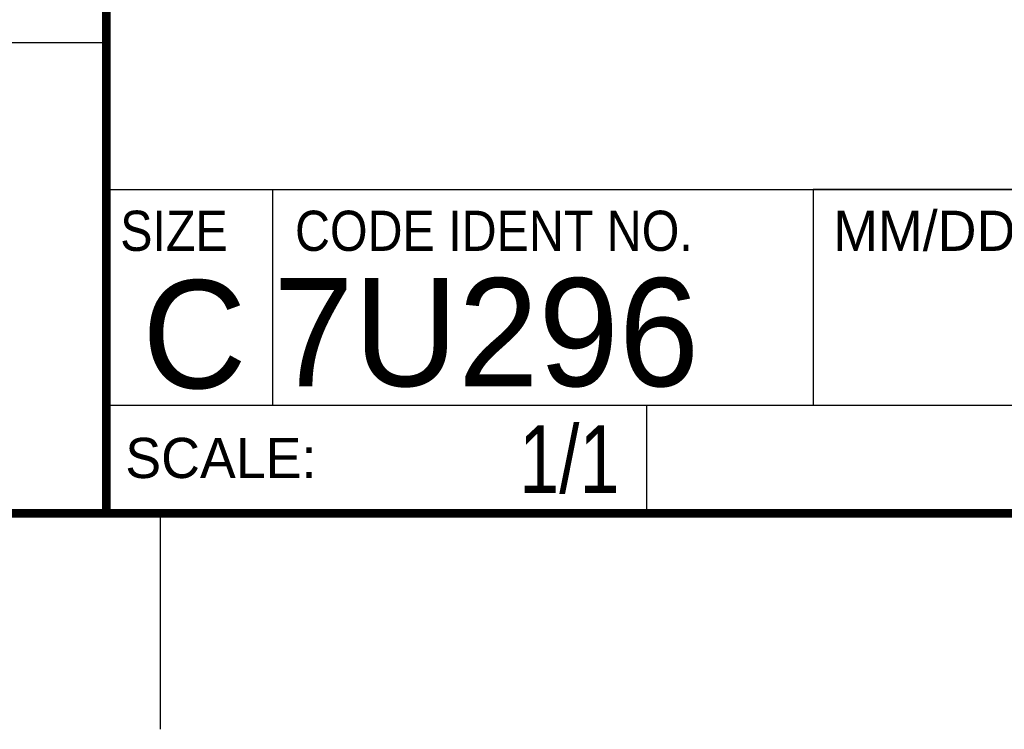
# Model space of a CAD drawing. Header units: inches. Extents: x 0 to 22, y 0 to 17.
# Tile 17 of 23: x 16.2 to 18.5, y 0 to 1.6. Entities that reach past the tile are written whole.
import ezdxf
from ezdxf.enums import TextEntityAlignment as Align

# ---------------------------------------------------------------- set-up
doc = ezdxf.new("R2010")
doc.units = ezdxf.units.IN
doc.header["$LTSCALE"] = 1.21
doc.header["$MEASUREMENT"] = 0
doc.layers.get('0').update_dxf_attribs({"linetype": 'CONTINUOUS'})
doc.styles.get("Standard").update_dxf_attribs({"font": 'txt', "width": 0.8})

msp = doc.modelspace()

# ---------------------------------------------------------------- linework, layer by layer
at = {"color": 2, "linetype": 'CONTINUOUS'}
for p, q in [((16.3737, 2.9596), (16.3737, 1.2496)), ((16.375, 1.5888), (13.61, 1.5888)), ((16.3737, 1.2496), (21.5037, 1.2496)), ((16.76, 0.75), (16.76, 1.25)), ((18.01, 1.25), (21.5, 1.25)), ((18.01, 1.25), (18.01, 0.75)), ((16.3748, 0.7501), (17.6248, 0.7501)), ((16.3748, 0.7501), (16.3748, 0.5001)), ((16.375, 0.75), (21.5, 0.75)), ((17.6248, 0.7501), (17.6248, 0.5001)), ((18.01, 0.75), (21.5, 0.75)), ((16.3748, 0.5001), (17.6248, 0.5001)), ((16.5, 0), (16.5, 0.5))]:
    msp.add_line(p, q, dxfattribs=at)
at = {"color": 7, "linetype": 'CONTINUOUS', "const_width": 0.02}
for points in [[(16.375, 2.96), (16.375, 0.5)], [(0.5, 0.5), (21.5, 0.5)]]:
    msp.add_lwpolyline(points, dxfattribs=at)

# ---------------------------------------------------------------- texts
at = {"color": 2, "linetype": 'CONTINUOUS'}
for s, p in [('MM/DD/YYYY', (18.0565, 1.1072)), ('SCALE:', (16.4187, 0.5815))]:
    msp.add_text(s, height=0.093, dxfattribs=at).set_placement(p)
at = {"color": 2, "linetype": 'CONTINUOUS', "width": 0.9}
for s, p in [('SIZE', (16.407, 1.1072)), ('CODE IDENT NO.', (16.8114, 1.1072))]:
    msp.add_text(s, height=0.093, dxfattribs=at).set_placement(p)
at = {"color": 7, "linetype": 'CONTINUOUS'}
msp.add_text('7U296', height=0.25, dxfattribs=at).set_placement((16.7614, 0.7941))
msp.add_text('C', height=0.25, dxfattribs=at).set_placement((16.5785, 0.7893), align=Align.CENTER)
at = {"color": 7, "linetype": 'CONTINUOUS', "width": 0.8}
msp.add_text('1/1', height=0.15625, dxfattribs=at).set_placement((17.5623, 0.5469), align=Align.RIGHT)

doc.saveas('drawing.dxf')
